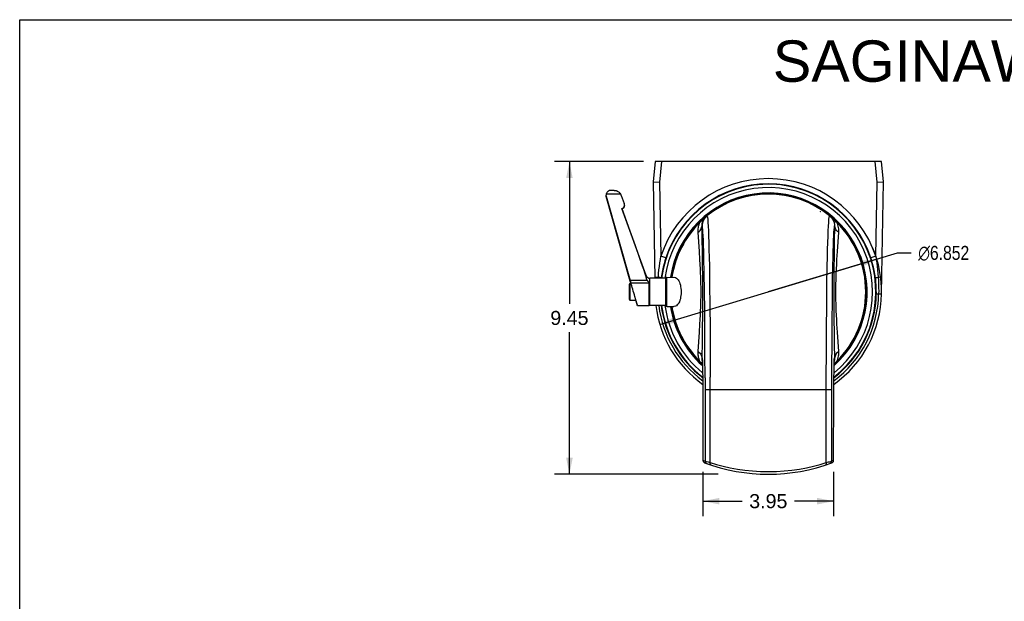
# Model space of a CAD drawing. Header units: inches. Extents: x 0 to 55, y 0 to 42.5.
# Tile 3 of 4: x 0 to 29.8, y 24.9 to 42.5. Entities that reach past the tile are written whole.
import ezdxf

# ---------------------------------------------------------------- set-up
doc = ezdxf.new("R2010")
doc.units = ezdxf.units.IN
doc.header["$LTSCALE"] = 3.025
doc.header["$MEASUREMENT"] = 0
doc.layers.get('0').update_dxf_attribs({"linetype": 'CONTINUOUS'})
doc.styles.get("Standard").update_dxf_attribs({"font": 'arial.ttf'})
doc.styles.add('TEXTSTYLE_1', font='gdt', dxfattribs={"width": 0.8})
doc.dimstyles.new('DIMSTYLE_1', dxfattribs={"dimtxt": 0.425, "dimasz": 0.5, "dimexe": 0.09, "dimexo": 0.07, "dimgap": 0.0425, "dimtad": 0, "dimtih": 1, "dimtoh": 1, "dimzin": 4, "dimdsep": 46, "dimtxsty": 'Standard', "dimblk": '_FILLED', "dimblk1": '_FILLED', "dimblk2": '_FILLED', "dimcen": 0.09, "dimazin": 1, "dimtfac": 1, "dimtofl": 0, "dimtmove": 0, "dimatfit": 3, "dimldrblk": '_FILLED', "dimfxl": 0, "dimtolj": 1, "dimtzin": 4, "dimarcsym": 0})
doc.dimstyles.new('DIMSTYLE_2', dxfattribs={"dimtxt": 0.425, "dimasz": 0.5, "dimexe": 0.09, "dimexo": 0.07, "dimgap": 0.09, "dimtad": 0, "dimtih": 1, "dimtoh": 1, "dimdec": 3, "dimzin": 4, "dimdsep": 46, "dimtxsty": 'Standard', "dimblk": '_FILLED', "dimblk1": '_FILLED', "dimblk2": '_FILLED', "dimcen": 0.09, "dimadec": 3, "dimazin": 1, "dimtfac": 1, "dimtmove": 0, "dimatfit": 2, "dimldrblk": '_FILLED', "dimfxl": 0, "dimtolj": 1, "dimtzin": 4, "dimarcsym": 0})

# ---------------------------------------------------------------- blocks, each defined once
blk = doc.blocks.new('_FILLED')
at = {"color": 0, "linetype": 'ByBlock'}
blk.add_solid([(0, 0), (-1, 0.2), (-1, -0.2)], dxfattribs=at)
blk = doc.blocks.new('*D8')
at = {"color": 2, "linetype": 'Continuous'}
for p, q in [((22.64, 34.274), (26.55, 35.453)), ((26.55, 35.453), (26.963, 35.453)), ((25.92, 35.263), (22.64, 34.274)), ((19.36, 33.285), (22.64, 34.274))]:
    blk.add_line(p, q, dxfattribs=at)
at = {"color": 2, "linetype": 'Continuous', "xscale": 0.5, "yscale": 0.5, "zscale": 0.5}
for p, rotation in [((25.92, 35.263), 16.7743534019), ((19.36, 33.285), 196.7743534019)]:
    blk.add_blockref('_FILLED', p, dxfattribs=dict(at, rotation=rotation))
at = {"color": 2, "linetype": 'Continuous', "insert": (27.175, 35.665), "char_height": 0.425, "width": 2.0518, "attachment_point": 1, "line_spacing_factor": 0.9, "style": 'TEXTSTYLE_1'}
blk.add_mtext('{\\fgdt;n}\\fArial;6.852', dxfattribs=at)
blk = doc.blocks.new('*D9')
at = {"color": 2, "linetype": 'Continuous'}
for p, q in [((18.864, 38.211), (16.175, 38.211)), ((16.625, 38.211), (16.625, 33.911)), ((16.625, 28.762), (16.625, 33.061)), ((21.126, 28.762), (16.175, 28.762))]:
    blk.add_line(p, q, dxfattribs=at)
at = {"color": 2, "linetype": 'Continuous', "xscale": 0.5, "yscale": 0.5, "zscale": 0.5}
for p, rotation in [((16.625, 38.211), 90), ((16.625, 28.762), 270)]:
    blk.add_blockref('_FILLED', p, dxfattribs=dict(at, rotation=rotation))
at = {"color": 2, "linetype": 'Continuous', "insert": (16.625, 33.699), "char_height": 0.425, "width": 1.15493, "attachment_point": 2, "line_spacing_factor": 0.9}
blk.add_mtext('9.45', dxfattribs=at)
blk = doc.blocks.new('*D10')
at = {"color": 2, "linetype": 'Continuous'}
for p, q in [((20.663, 28.833), (20.663, 27.499)), ((24.616, 28.833), (24.616, 27.499)), ((20.663, 27.949), (21.85, 27.949)), ((24.616, 27.949), (23.43, 27.949))]:
    blk.add_line(p, q, dxfattribs=at)
at = {"color": 2, "linetype": 'Continuous', "xscale": 0.5, "yscale": 0.5, "zscale": 0.5, "rotation": 180}
blk.add_blockref('_FILLED', (20.663, 27.949), dxfattribs=at)
at = {"color": 2, "linetype": 'Continuous', "xscale": 0.5, "yscale": 0.5, "zscale": 0.5}
blk.add_blockref('_FILLED', (24.616, 27.949), dxfattribs=at)
at = {"color": 2, "linetype": 'Continuous', "insert": (22.64, 28.162), "char_height": 0.425, "width": 1.15493, "attachment_point": 2, "line_spacing_factor": 0.9}
blk.add_mtext('3.95', dxfattribs=at)

msp = doc.modelspace()

# ---------------------------------------------------------------- linework, layer by layer
at = {"color": 7, "linetype": 'Continuous'}
for p, q in [((0, 0), (0, 42.5)), ((0, 42.5), (55, 42.5)), ((19.2136, 38.2109), (19.1549, 37.6004)), ((26.0658, 38.2109), (19.2136, 38.2109)), ((19.4113, 38.2109), (19.3519, 37.5926)), ((25.9275, 37.5926), (25.868, 38.2109)), ((26.1245, 37.6004), (26.0658, 38.2109)), ((19.1549, 37.6004), (19.3519, 37.5926)), ((19.1549, 37.6003), (19.2058, 34.6872)), ((19.3519, 37.5926), (19.3911, 35.3507)), ((25.8883, 35.3507), (25.9275, 37.5926)), ((25.9275, 37.5926), (26.1245, 37.6004)), ((26.0655, 34.2141), (26.1245, 37.6003)), ((17.7388, 37.2358), (18.1692, 37.2358)), ((17.7767, 37.2983), (17.7646, 37.2844)), ((17.7903, 37.3107), (17.7768, 37.2984)), ((17.8055, 37.3213), (17.7903, 37.3107)), ((17.9771, 37.343), (17.8839, 37.343)), ((17.7317, 37.1522), (17.7307, 37.164)), ((17.7317, 37.1665), (18.4627, 34.622)), ((18.4627, 34.6015), (17.7317, 37.1522)), ((17.7317, 37.1522), (17.7323, 37.1514)), ((18.1933, 37.1875), (18.2822, 36.9422)), ((18.2116, 36.7901), (18.4536, 36.1201)), ((18.95, 34.7649), (18.2127, 36.7905)), ((24.2066, 36.7029), (24.223, 36.7029)), ((24.2175, 36.6959), (24.2066, 36.7029)), ((24.223, 36.6924), (24.2175, 36.6959)), ((24.223, 36.6924), (24.223, 36.7029)), ((20.5574, 36.3376), (20.5736, 36.376)), ((20.5699, 36.3797), (20.5736, 36.376)), ((20.7633, 36.5538), (20.7537, 36.5456)), ((20.7854, 36.5718), (20.7553, 36.5448)), ((20.7853, 36.5717), (20.7633, 36.5538)), ((20.7836, 36.5703), (20.7853, 36.5717)), ((20.7854, 36.5718), (20.7853, 36.5717)), ((20.7855, 36.5718), (20.7926, 36.5633)), ((24.494, 36.5717), (24.494, 36.5718)), ((24.494, 36.5718), (24.5266, 36.5423)), ((24.494, 36.5717), (24.5051, 36.5627)), ((24.5051, 36.5627), (24.516, 36.5538)), ((24.5258, 36.543), (24.5557, 36.5095)), ((24.5549, 36.5104), (24.5809, 36.4736)), ((24.5804, 36.4742), (24.6019, 36.4352)), ((24.602, 36.4351), (24.6187, 36.3946)), ((24.6187, 36.3946), (24.6309, 36.3514)), ((24.6307, 36.3524), (24.638, 36.3082)), ((24.7058, 36.376), (24.7095, 36.3797)), ((24.7058, 36.376), (24.722, 36.3376)), ((18.4536, 36.1201), (18.6113, 35.6803)), ((20.5577, 35.494), (20.5189, 36.0781)), ((20.6389, 36.2653), (20.626, 36.2548)), ((20.626, 36.2548), (20.6333, 35.8674)), ((24.638, 36.3091), (24.6404, 36.2653)), ((24.6533, 36.2548), (24.6404, 36.2653)), ((24.6448, 35.7932), (24.6533, 36.2548)), ((24.7605, 36.0781), (24.7217, 35.4938)), ((20.6333, 35.8674), (20.6394, 35.4906)), ((24.6379, 35.3357), (24.6448, 35.7932)), ((18.6113, 35.6803), (18.7047, 35.4167)), ((20.5727, 35.2518), (20.5577, 35.494)), ((20.6394, 35.4906), (20.6441, 35.1137)), ((24.7217, 35.4938), (24.7066, 35.2517)), ((19.5405, 35.3012), (19.3911, 35.3507)), ((20.581, 35.1064), (20.5727, 35.2518)), ((20.7007, 34.8386), (20.6913, 35.3003)), ((24.6342, 35.0105), (24.6379, 35.3357)), ((24.7066, 35.2517), (24.6983, 35.1063)), ((25.8883, 35.3507), (25.7389, 35.3012)), ((20.588, 34.9725), (20.581, 35.1064)), ((20.5936, 34.8488), (20.588, 34.9725)), ((20.5981, 34.7337), (20.5936, 34.8488)), ((20.6441, 35.1137), (20.6475, 34.7125)), ((20.8566, 35.0598), (20.8661, 34.4918)), ((24.6316, 34.6453), (24.6342, 35.0105)), ((24.6857, 34.849), (24.6812, 34.7339)), ((24.6914, 34.9725), (24.6857, 34.849)), ((24.6983, 35.1063), (24.6914, 34.9725)), ((18.9775, 34.622), (18.4627, 34.622)), ((18.4832, 34.5516), (19.0306, 34.5516)), ((18.95, 34.7649), (18.95, 34.6788)), ((19.0306, 34.5516), (19.0306, 33.8565)), ((19.061, 33.8605), (19.061, 34.6872)), ((19.5295, 34.6872), (19.061, 34.6872)), ((19.3148, 34.7152), (19.2053, 34.7133)), ((19.3132, 34.6872), (19.3148, 34.7152)), ((19.4011, 34.6937), (19.4004, 34.6872)), ((19.5295, 34.6872), (19.5295, 33.8605)), ((19.5491, 34.5888), (19.5295, 34.5888)), ((19.5491, 33.8554), (19.5491, 34.6923)), ((19.5685, 34.712), (19.7776, 34.7156)), ((19.5685, 33.8358), (19.5685, 34.712)), ((20.6016, 34.6252), (20.5981, 34.7337)), ((20.6041, 34.5215), (20.6016, 34.6252)), ((20.6475, 34.7125), (20.6487, 34.2997)), ((20.7089, 34.3043), (20.7007, 34.8386)), ((24.5744, 34.5799), (24.5669, 34.0133)), ((24.6306, 34.248), (24.6316, 34.6453)), ((24.6778, 34.6254), (24.6753, 34.5217)), ((24.6812, 34.7339), (24.6778, 34.6254)), ((26.0741, 34.7133), (25.9646, 34.7152)), ((18.4271, 34.4904), (18.4271, 34.0573)), ((18.4665, 34.0179), (18.4665, 34.5298)), ((18.4863, 34.5298), (18.4665, 34.5298)), ((20.6057, 34.4211), (20.6041, 34.5215)), ((20.6065, 34.3226), (20.6057, 34.4211)), ((20.6065, 34.2249), (20.6065, 34.3226)), ((20.6487, 34.2997), (20.6478, 33.9024)), ((20.7156, 33.7084), (20.7089, 34.3043)), ((20.8661, 34.4918), (20.8739, 33.8581)), ((24.4055, 33.858), (24.4133, 34.4918)), ((24.6319, 33.8352), (24.6306, 34.248)), ((24.6737, 34.4212), (24.6729, 34.3228)), ((24.6729, 34.3228), (24.6729, 34.2251)), ((24.6753, 34.5217), (24.6737, 34.4212)), ((25.9056, 34.2549), (25.9054, 34.2359)), ((25.9056, 34.2739), (25.9056, 34.2549)), ((18.633, 34.0179), (18.4665, 34.0179)), ((19.5491, 33.9589), (19.5295, 33.9589)), ((20.6016, 33.9223), (20.6041, 34.0261)), ((20.6041, 34.0261), (20.6057, 34.1265)), ((20.6057, 34.1265), (20.6065, 34.2249)), ((24.5669, 34.0133), (24.561, 33.391)), ((24.6729, 34.2251), (24.6737, 34.1266)), ((24.6737, 34.1266), (24.6753, 34.0262)), ((24.6753, 34.0262), (24.6778, 33.9225)), ((25.9054, 34.2359), (25.9052, 34.2169)), ((25.9052, 34.2169), (26.0655, 34.2141)), ((19.0306, 33.8565), (18.6793, 33.8565)), ((19.5295, 33.8605), (19.061, 33.8605)), ((19.5685, 33.8358), (19.7776, 33.8321)), ((20.588, 33.5752), (20.5936, 33.6988)), ((20.5936, 33.6988), (20.5981, 33.8138)), ((20.5981, 33.8138), (20.6016, 33.9223)), ((20.6478, 33.9024), (20.6452, 33.5372)), ((20.7208, 33.0629), (20.7156, 33.7084)), ((20.8739, 33.8581), (20.8799, 33.1717)), ((24.3995, 33.1717), (24.4055, 33.858)), ((24.6352, 33.434), (24.6319, 33.8352)), ((24.6778, 33.9225), (24.6812, 33.814)), ((24.6812, 33.814), (24.6857, 33.6989)), ((24.6857, 33.6989), (24.6914, 33.5752)), ((20.5727, 33.296), (20.581, 33.4414)), ((20.581, 33.4414), (20.588, 33.5752)), ((20.6452, 33.5372), (20.6415, 33.2121)), ((24.561, 33.391), (24.5566, 32.7257)), ((24.64, 33.0571), (24.6352, 33.434)), ((24.6914, 33.5752), (24.6983, 33.4414)), ((24.6983, 33.4414), (24.7066, 33.2959)), ((20.5189, 32.4696), (20.5577, 33.0539)), ((20.5577, 33.0539), (20.5727, 33.296)), ((20.6415, 33.2121), (20.6346, 32.7545)), ((20.7243, 32.3812), (20.7208, 33.0629)), ((20.8799, 33.1717), (20.8839, 32.4471)), ((24.3955, 32.4471), (24.3995, 33.1717)), ((24.646, 32.6804), (24.64, 33.0571)), ((24.7066, 33.2959), (24.7217, 33.0537)), ((24.7217, 33.0537), (24.7605, 32.4696)), ((20.6346, 32.7545), (20.626, 32.2929)), ((24.5566, 32.7257), (24.5539, 32.031)), ((24.6533, 32.2929), (24.646, 32.6804)), ((20.5736, 32.1717), (20.5574, 32.2101)), ((20.5736, 32.1717), (20.5699, 32.168)), ((20.626, 32.2929), (20.6394, 32.282)), ((20.6418, 32.2382), (20.6394, 32.282)), ((20.6444, 32.2229), (20.6418, 32.2382)), ((20.6453, 32.2056), (20.6458, 32.1928)), ((20.6454, 32.2119), (20.6463, 32.1772)), ((20.6463, 32.1836), (20.6473, 32.1365)), ((20.7261, 31.678), (20.7243, 32.3812)), ((20.8839, 32.4471), (20.8859, 31.699)), ((24.3935, 31.699), (24.3955, 32.4471)), ((24.6323, 32.1448), (24.6331, 32.1835)), ((24.6331, 32.1776), (24.634, 32.2118)), ((24.6336, 32.1909), (24.634, 32.2021)), ((24.6375, 32.2382), (24.635, 32.2229)), ((24.64, 32.282), (24.6375, 32.2382)), ((24.64, 32.282), (24.6533, 32.2929)), ((24.722, 32.2101), (24.7058, 32.1717)), ((24.7095, 32.168), (24.7058, 32.1717)), ((20.6431, 32.1021), (20.648, 32.0974)), ((20.6471, 32.1518), (20.6605, 31.3955)), ((20.6478, 32.1092), (20.6478, 32.1162)), ((24.5539, 32.031), (24.553, 29.1599)), ((24.6188, 31.3926), (24.6323, 32.1517)), ((24.6313, 32.0974), (24.6351, 32.1009)), ((24.6316, 32.1162), (24.6316, 32.1092)), ((20.7261, 31.678), (20.7263, 29.1599)), ((20.8862, 29.1158), (20.8859, 31.699)), ((24.3932, 29.1158), (24.3935, 31.699)), ((20.6604, 31.4074), (20.6616, 31.317)), ((20.6604, 31.4004), (20.6604, 31.4074)), ((20.6616, 31.3245), (20.6628, 31.154)), ((20.7263, 31.3211), (24.553, 31.3211)), ((24.6166, 31.1541), (24.6178, 31.3241)), ((24.6178, 31.3129), (24.619, 31.4074)), ((24.619, 31.4074), (24.6189, 31.4004)), ((20.6627, 31.1628), (20.6632, 29.183)), ((24.6161, 29.183), (24.6166, 31.1587)), ((20.6632, 30.9411), (20.6632, 30.9411)), ((24.6161, 30.9411), (24.6162, 30.9411)), ((20.6632, 29.183), (20.6632, 29.183)), ((20.6632, 29.183), (20.7263, 29.1599)), ((20.6632, 29.183), (20.6648, 29.1672)), ((24.553, 29.1599), (24.6161, 29.183)), ((24.6161, 29.183), (24.6162, 29.183)), ((20.6696, 29.152), (20.6773, 29.1381)), ((20.7145, 29.1092), (20.7144, 29.1092)), ((20.7785, 29.0858), (20.7145, 29.1092)), ((20.7263, 29.1599), (20.7298, 29.1589)), ((20.7298, 29.1589), (20.7711, 29.1472)), ((20.7711, 29.1472), (20.8213, 29.1333)), ((20.8213, 29.1333), (20.8862, 29.1158)), ((24.5649, 29.1092), (24.5009, 29.0858)), ((24.5649, 29.1092), (24.5792, 29.1162)), ((24.565, 29.1092), (24.5649, 29.1092)), ((24.6022, 29.1382), (24.6099, 29.1521))]:
    msp.add_line(p, q, dxfattribs=at)
for points in [[(17.7388, 37.2358), (17.7355, 37.2245), (17.733, 37.2131), (17.7314, 37.2015), (17.7306, 37.1899), (17.7306, 37.1854)], [(17.7646, 37.2844), (17.7541, 37.2692), (17.7455, 37.2529), (17.7388, 37.2358)], [(17.8674, 37.3423), (17.8652, 37.342), (17.863, 37.3418), (17.8607, 37.3414), (17.8583, 37.3411), (17.8558, 37.3407), (17.8533, 37.3402), (17.8507, 37.3396), (17.848, 37.339), (17.8452, 37.3383), (17.8422, 37.3375), (17.8392, 37.3366), (17.836, 37.3356), (17.8327, 37.3344), (17.8292, 37.3331), (17.8256, 37.3317), (17.8219, 37.33), (17.818, 37.3282), (17.814, 37.3262), (17.8098, 37.3239), (17.8055, 37.3213)], [(17.8836, 37.343), (17.8816, 37.343), (17.8797, 37.343), (17.8778, 37.3429), (17.8758, 37.3429), (17.8737, 37.3428), (17.8717, 37.3426), (17.8696, 37.3425), (17.8674, 37.3423)], [(17.9771, 37.343), (17.9797, 37.343), (17.9823, 37.343), (17.9849, 37.3429), (17.9876, 37.3428), (17.9903, 37.3427)], [(17.9903, 37.3427), (17.9931, 37.3425), (17.996, 37.3423), (17.9989, 37.3421), (18.002, 37.3418), (18.0051, 37.3414), (18.0084, 37.341), (18.0117, 37.3405), (18.0152, 37.34), (18.0187, 37.3393), (18.0224, 37.3386), (18.0263, 37.3378), (18.0302, 37.3369), (18.0344, 37.3358), (18.0387, 37.3347), (18.0431, 37.3333), (18.0477, 37.3319), (18.0526, 37.3302), (18.0576, 37.3283), (18.0628, 37.3262), (18.0682, 37.3239), (18.0737, 37.3213)], [(18.0737, 37.3213), (18.0932, 37.3108), (18.1113, 37.2985), (18.128, 37.2847), (18.1433, 37.2695), (18.1571, 37.2531), (18.1692, 37.2358)], [(18.1933, 37.1875), (18.1901, 37.1959), (18.1865, 37.2041), (18.1826, 37.2123), (18.1785, 37.2203), (18.174, 37.2281), (18.1692, 37.2358)], [(17.7306, 37.1854), (17.7307, 37.1782), (17.7317, 37.1665)], [(17.7323, 37.1514), (17.733, 37.1502), (17.7338, 37.1486)], [(17.7338, 37.1486), (17.7355, 37.145), (17.7364, 37.1431)], [(18.2893, 36.9016), (18.2893, 36.9057), (18.2872, 36.924), (18.2822, 36.9422)], [(18.2116, 36.7901), (18.2288, 36.7981), (18.2441, 36.8083), (18.2578, 36.8209), (18.2693, 36.8355), (18.2783, 36.8517), (18.2848, 36.869), (18.2885, 36.8872), (18.2893, 36.9016)], [(18.2574, 36.8054), (18.2438, 36.7929), (18.2286, 36.7828), (18.2174, 36.7776)], [(18.2847, 36.8535), (18.2781, 36.8361), (18.269, 36.8199), (18.2574, 36.8054)], [(18.2894, 36.8867), (18.2884, 36.8718), (18.2847, 36.8535)], [(20.5189, 36.0781), (20.5175, 36.1131), (20.5181, 36.1481), (20.5205, 36.1825), (20.5253, 36.2181), (20.5332, 36.2578), (20.5439, 36.2984), (20.5574, 36.3376)], [(20.7633, 36.5538), (20.7368, 36.5315), (20.7081, 36.5061), (20.6773, 36.478), (20.6441, 36.4466), (20.6094, 36.4123), (20.5736, 36.3759)], [(20.704, 36.4929), (20.6978, 36.4848), (20.6891, 36.4725), (20.6807, 36.4595), (20.6728, 36.4461), (20.6654, 36.4323), (20.6585, 36.418), (20.6522, 36.4032), (20.6465, 36.3881), (20.6414, 36.3726), (20.6369, 36.3567), (20.6332, 36.3405), (20.6302, 36.324), (20.6279, 36.3071), (20.6265, 36.29), (20.6258, 36.2725), (20.626, 36.2548)], [(20.7553, 36.5448), (20.7272, 36.5138), (20.7019, 36.4788), (20.68, 36.4404), (20.6624, 36.3991), (20.6495, 36.3556), (20.6416, 36.3107), (20.639, 36.2654)], [(20.7836, 36.5703), (20.7531, 36.5426), (20.7241, 36.51), (20.699, 36.4744), (20.6779, 36.4361), (20.661, 36.3954), (20.6488, 36.3529), (20.6414, 36.3093)], [(20.7537, 36.5456), (20.7441, 36.5369), (20.7347, 36.5277), (20.7253, 36.5179), (20.716, 36.5075), (20.7068, 36.4965), (20.704, 36.4929)], [(20.7926, 36.5633), (20.7997, 36.5276), (20.8068, 36.465), (20.8137, 36.3757), (20.8205, 36.2603), (20.8271, 36.1192), (20.8336, 35.9533), (20.8398, 35.7633), (20.8457, 35.5504), (20.8513, 35.3154), (20.8566, 35.0598)], [(24.4133, 34.4918), (24.4228, 35.0598), (24.4281, 35.3154), (24.4337, 35.5503), (24.4396, 35.7633), (24.4458, 35.9533), (24.4522, 36.1192), (24.4589, 36.2603), (24.4657, 36.3757), (24.4726, 36.465), (24.4797, 36.5276), (24.4867, 36.5633), (24.4939, 36.5718)], [(24.7058, 36.3759), (24.6705, 36.4118), (24.6363, 36.4457), (24.6039, 36.4762), (24.5732, 36.5045), (24.5435, 36.5307), (24.516, 36.5538)], [(24.5804, 36.4863), (24.5727, 36.4964), (24.5635, 36.5074), (24.5542, 36.5178), (24.5448, 36.5276), (24.5353, 36.5368), (24.5257, 36.5456), (24.516, 36.5538)], [(24.6533, 36.2548), (24.6536, 36.2726), (24.6529, 36.29), (24.6514, 36.3072), (24.6492, 36.3241), (24.6461, 36.3407), (24.6424, 36.3568), (24.638, 36.3727), (24.6329, 36.3882), (24.6271, 36.4034), (24.6208, 36.4181), (24.6139, 36.4324), (24.6065, 36.4462), (24.5986, 36.4596), (24.5903, 36.4725), (24.5816, 36.4847), (24.5804, 36.4863)], [(24.722, 36.3376), (24.7355, 36.2984), (24.7462, 36.2578), (24.7541, 36.2181), (24.7589, 36.1824), (24.7613, 36.1481), (24.7619, 36.1131), (24.7605, 36.0781)], [(20.5189, 36.0781), (20.5495, 36.1017), (20.5759, 36.1285), (20.597, 36.1576), (20.6126, 36.1888), (20.6224, 36.2216), (20.626, 36.2548)], [(20.6389, 36.2653), (20.639, 36.2653), (20.639, 36.2654), (20.639, 36.2653), (20.639, 36.2654), (20.639, 36.2654), (20.639, 36.2655)], [(20.6913, 35.3003), (20.6862, 35.501), (20.6808, 35.6799), (20.6752, 35.8365), (20.6695, 35.9696), (20.6636, 36.0789), (20.6575, 36.1634), (20.6514, 36.2229), (20.6452, 36.2569), (20.639, 36.2655)], [(24.6404, 36.2655), (24.6341, 36.2569), (24.628, 36.2229), (24.6218, 36.1634), (24.6158, 36.0788), (24.6099, 35.9696), (24.6041, 35.8365), (24.5986, 35.6799), (24.5932, 35.501), (24.5881, 35.3003), (24.5832, 35.0792), (24.5744, 34.5799)], [(24.6404, 36.2655), (24.6404, 36.2654), (24.6404, 36.2654), (24.6404, 36.2653), (24.6404, 36.2654), (24.6404, 36.2653), (24.6404, 36.2653)], [(24.7605, 36.0781), (24.7299, 36.1017), (24.7035, 36.1285), (24.6824, 36.1576), (24.6668, 36.1888), (24.657, 36.2216), (24.6533, 36.2548)], [(18.7047, 35.4167), (18.7884, 35.1768), (18.8264, 35.0657), (18.8618, 34.9605), (18.8943, 34.8609), (18.9237, 34.767), (18.95, 34.6788)], [(19.3148, 34.7152), (19.3231, 34.8261), (19.3333, 34.9356), (19.3455, 35.0444), (19.3593, 35.1506), (19.3745, 35.2525), (19.3911, 35.3507)], [(19.5405, 35.3012), (19.5135, 35.2158), (19.4872, 35.124), (19.4622, 35.0256), (19.4391, 34.9209), (19.4186, 34.8103), (19.4011, 34.6937)], [(25.8782, 34.6937), (25.8608, 34.8103), (25.8403, 34.9209), (25.8172, 35.0256), (25.7922, 35.124), (25.7659, 35.2158), (25.7389, 35.3012)], [(25.8883, 35.3507), (25.9048, 35.2527), (25.92, 35.1508), (25.9339, 35.0443), (25.9461, 34.9353), (25.9563, 34.8259), (25.9646, 34.7152)], [(18.9775, 34.622), (18.9717, 34.6305), (18.9664, 34.6393), (18.9615, 34.6486), (18.9572, 34.6582), (18.9533, 34.6683), (18.95, 34.6788)], [(19.0306, 34.5516), (19.0291, 34.5575), (19.0263, 34.5635), (19.0219, 34.5696), (19.0165, 34.576), (19.0107, 34.5825), (19.0045, 34.5894), (18.998, 34.5967), (18.9913, 34.6046), (18.9845, 34.613), (18.9775, 34.622)], [(19.4011, 34.6937), (19.3995, 34.6955), (19.395, 34.6976), (19.3878, 34.7), (19.3779, 34.7027), (19.3654, 34.7056), (19.3506, 34.7087), (19.3335, 34.7119), (19.3148, 34.7152)], [(19.7776, 34.7155), (19.7968, 34.7147), (19.8296, 34.707), (19.8598, 34.692), (19.8872, 34.6702), (19.9117, 34.6422), (19.9331, 34.6087), (19.9515, 34.5704), (19.9669, 34.5275), (19.9794, 34.481), (19.9889, 34.4316), (19.9957, 34.3801), (19.9997, 34.3277), (20.0011, 34.2739)], [(25.8782, 34.6937), (25.8799, 34.6955), (25.8844, 34.6976), (25.8916, 34.7), (25.9015, 34.7027), (25.914, 34.7056), (25.9288, 34.7087), (25.9459, 34.7119), (25.9646, 34.7152)], [(25.9056, 34.2739), (25.9049, 34.3442), (25.9026, 34.4147), (25.8987, 34.4856), (25.8933, 34.5561), (25.8865, 34.6254), (25.8782, 34.6937)], [(25.9646, 34.7152), (25.9691, 34.6353), (25.9728, 34.5539), (25.9754, 34.4712), (25.9769, 34.3871), (25.9773, 34.3019), (25.9764, 34.2156)], [(20.0011, 34.2739), (19.9997, 34.2198), (19.9957, 34.1674), (19.989, 34.1163), (19.9795, 34.0673), (19.9671, 34.021), (19.9518, 33.9781), (19.9334, 33.9396), (19.912, 33.9059), (19.8876, 33.8779), (19.8602, 33.8559), (19.8298, 33.8408), (19.7968, 33.833), (19.7776, 33.8322)], [(20.5574, 32.2101), (20.5439, 32.2493), (20.5332, 32.29), (20.5253, 32.3296), (20.5205, 32.3653), (20.5181, 32.3996), (20.5175, 32.4346), (20.5189, 32.4696)], [(20.5189, 32.4696), (20.5495, 32.446), (20.5759, 32.4192), (20.597, 32.3901), (20.6125, 32.3589), (20.6224, 32.3261), (20.626, 32.2929)], [(24.7605, 32.4696), (24.7299, 32.446), (24.7035, 32.4192), (24.6824, 32.3901), (24.6668, 32.3589), (24.657, 32.3261), (24.6533, 32.2929)], [(24.7605, 32.4696), (24.7619, 32.4346), (24.7613, 32.3996), (24.7588, 32.3652), (24.7541, 32.3296), (24.7462, 32.2899), (24.7355, 32.2493), (24.722, 32.2101)], [(20.5736, 32.1718), (20.6089, 32.1359), (20.6431, 32.1021)], [(20.626, 32.2929), (20.6258, 32.2751), (20.6265, 32.2577), (20.628, 32.2405), (20.6302, 32.2236), (20.6332, 32.207), (20.637, 32.1908)], [(20.637, 32.1908), (20.6414, 32.175), (20.6465, 32.1594), (20.6468, 32.1588)], [(20.6394, 32.282), (20.6408, 32.2782), (20.642, 32.2692), (20.6432, 32.255), (20.6443, 32.2359), (20.6453, 32.2056)], [(20.6441, 32.228), (20.6441, 32.2284), (20.644, 32.2295), (20.6441, 32.2277), (20.6444, 32.2229), (20.6448, 32.2156)], [(24.6326, 32.1588), (24.6329, 32.1596), (24.638, 32.1751), (24.6424, 32.191)], [(24.634, 32.2021), (24.635, 32.2359), (24.6361, 32.255), (24.6373, 32.2692), (24.6386, 32.2781), (24.64, 32.282)], [(24.6344, 32.2113), (24.6347, 32.2187), (24.635, 32.2241), (24.6353, 32.2277), (24.6353, 32.2282)], [(24.6351, 32.1009), (24.6699, 32.1354), (24.7058, 32.1718)], [(24.6424, 32.191), (24.6462, 32.2072), (24.6492, 32.2237), (24.6514, 32.2406), (24.6529, 32.2577), (24.6536, 32.2752), (24.6533, 32.2929)], [(20.6632, 29.183), (20.6632, 29.1815), (20.6649, 29.1668), (20.6695, 29.1521)], [(24.6098, 29.152), (24.6145, 29.1672), (24.6161, 29.183)], [(24.6145, 29.1669), (24.6162, 29.1815), (24.6162, 29.183)], [(20.6772, 29.1382), (20.6877, 29.1259), (20.7004, 29.1161), (20.7144, 29.1092)], [(20.7263, 29.1599), (20.7279, 29.1443), (20.7327, 29.129), (20.7404, 29.115), (20.7508, 29.1028), (20.7639, 29.0928), (20.7785, 29.0858)], [(20.9082, 29.0411), (20.9013, 29.0446), (20.8952, 29.0502), (20.8904, 29.0576), (20.8867, 29.0667), (20.8844, 29.0774), (20.8834, 29.0895), (20.8841, 29.1025), (20.8862, 29.1158)], [(20.8862, 29.1158), (21.0755, 29.0578), (21.2758, 29.0055), (21.4861, 28.9581), (21.7052, 28.9175), (21.9322, 28.8847), (22.1654, 28.8604), (22.4035, 28.8458), (22.6439, 28.8408), (22.8846, 28.8462), (23.1228, 28.8612), (23.3556, 28.8857), (23.5817, 28.9187), (23.799, 28.9593), (24.0071, 29.0063), (24.2056, 29.0583), (24.3932, 29.1158)], [(24.3712, 29.0411), (24.3781, 29.0446), (24.3841, 29.0502), (24.389, 29.0576), (24.3927, 29.0667), (24.395, 29.0774), (24.3959, 29.0895), (24.3953, 29.1025), (24.3932, 29.1158)], [(24.3932, 29.1158), (24.4581, 29.1333), (24.4853, 29.1408), (24.527, 29.1525)], [(24.5009, 29.0858), (24.5151, 29.0925), (24.5279, 29.1022), (24.5384, 29.1142), (24.5463, 29.1281), (24.5514, 29.1438), (24.553, 29.1599)], [(24.527, 29.1525), (24.5408, 29.1564), (24.5495, 29.1589), (24.553, 29.1599)], [(24.5792, 29.1162), (24.5917, 29.126), (24.6021, 29.1381)]]:
    msp.add_lwpolyline(points, dxfattribs=at)
for centre, radius, start, end in [((22.6397, 34.2739), 3.4225, 18.33966, 161.66034), ((22.6397, 34.2739), 3.2522, 307.61319, 172.69204), ((22.6397, 34.2739), 3.265, 18.33966, 161.66034), ((22.6397, 34.2739), 3.1538, 309.08242, 172.43003), ((22.6397, 34.2739), 2.9893, 311.78452, 171.5284), ((22.6397, 34.2739), 2.9696, 312.12452, 171.46585), ((22.6397, 34.2739), 2.9528, 51.09659, 128.90341), ((22.6397, 34.2738), 2.9528, 51.1008, 128.89899), ((22.6397, 34.2739), 2.9528, 129.45374, 171.41369), ((22.6397, 34.2739), 2.9475, 134.50512, 171.39701), ((22.6397, 34.2739), 2.9528, 312.41205, 50.54626), ((22.6397, 34.2739), 2.9475, 314.50512, 45.49488), ((19.061, 34.8053), 0.1181, 200, 270), ((19.5688, 34.6923), 0.0197, 91, 180), ((18.4665, 34.4904), 0.0394, 90, 180), ((18.4665, 34.0573), 0.0394, 180, 270), ((22.6398, 34.2739), 3.4262, 305.32035, 358.99999), ((22.6397, 34.2739), 3.3373, 306.46715, 359), ((22.6397, 34.2739), 3.266, 307.44866, 359), ((19.061, 33.7424), 0.1181, 90, 104.90952), ((22.6396, 34.2739), 3.4262, 186.93411, 234.67965), ((22.6396, 34.2739), 3.3373, 187.1192, 233.53178), ((22.6397, 34.2739), 3.266, 187.27621, 232.55669), ((22.6397, 34.2739), 3.2522, 187.30796, 232.38681), ((22.6397, 34.2739), 3.1538, 187.56898, 230.91612), ((19.5688, 33.8554), 0.0197, 180, 269), ((22.6397, 34.2739), 2.9893, 188.47258, 228.21634), ((22.6397, 34.2739), 2.9696, 188.53415, 227.87548), ((22.6397, 34.2739), 2.9528, 188.58631, 227.58795), ((22.6397, 34.2739), 2.9475, 188.60299, 225.49488), ((22.6397, 34.2739), 5.5118, 249.55543, 290.4445)]:
    msp.add_arc(centre, radius, start, end, dxfattribs=at)
at = {"color": 2, "linetype": 'Continuous'}
msp.add_arc((22.6398, 34.2739), 3.4261, 358.99999, 22.6073, dxfattribs=at)
at = {"color": 7, "linetype": 'Continuous'}
for centre, major_axis, start_param, end_param in [((18.4615, 34.6302), (-0.0339, 0.1181), -4.6452265, -3.986782), ((18.4615, 34.6015), (-0.0339, 0.1181), -2.1229085, -1.573447), ((18.5597, 34.2739), (-0.1196, 0.4173), 2.2292264, 5.437996)]:
    msp.add_ellipse(centre, major_axis=major_axis, ratio=0.0092483, start_param=start_param, end_param=end_param, dxfattribs=at)

# ---------------------------------------------------------------- texts
at = {"color": 2, "linetype": 'Continuous', "insert": (38.5884, 41.8739), "char_height": 1.25, "width": 31.570632, "attachment_point": 2, "line_spacing_factor": 0.9}
msp.add_mtext('SAGINAW CONTROL & ENGINEERING\\PSCE-SAH230WH', dxfattribs=at)

# ---------------------------------------------------------------- dimensions: what is measured, and where the dimension line sits
at = {"color": 2, "linetype": 'Continuous'}
dim = msp.add_linear_dim(base=(16.6246, 28.762), p1=(18.9336, 38.2109), p2=(21.1959, 28.762), angle=270, dimstyle='DIMSTYLE_1', dxfattribs=at)
dim.commit()
dim.dimension.update_dxf_attribs({"geometry": '*D9', "text_midpoint": (16.6248, 33.4841), "dimtype": 160})
dim = msp.add_diameter_dim_2p(p1=(25.9201, 35.2626), p2=(19.3595, 33.2851), text='%%c<>', dimstyle='DIMSTYLE_2', override={"dimpost": '<>'}, dxfattribs=at)
dim.commit()
dim.dimension.update_dxf_attribs({"geometry": '*D8', "text_midpoint": (28.201, 35.4525), "dimtype": 163})
dim = msp.add_linear_dim(base=(24.6161, 27.9492), p1=(20.6632, 28.903), p2=(24.6161, 28.903), dimstyle='DIMSTYLE_1', dxfattribs=at)
dim.commit()
dim.dimension.update_dxf_attribs({"geometry": '*D10', "text_midpoint": (22.6407, 27.9468), "dimtype": 160})

doc.saveas('drawing.dxf')
